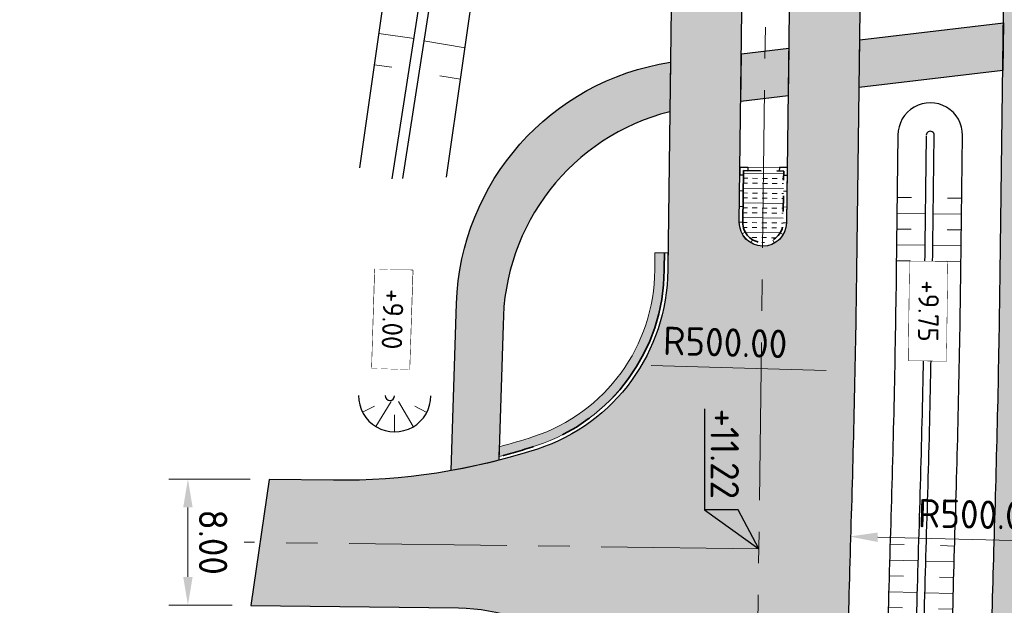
# Model space of a CAD drawing. Header units: metres. Extents: x 232559 to 234458, y 552925 to 554400.
# Tile 38 of 45: x 233244 to 233306, y 554111 to 554148. Entities that reach past the tile are written whole.
import ezdxf
from ezdxf.enums import TextEntityAlignment as Align

# ---------------------------------------------------------------- set-up
doc = ezdxf.new("R2010")
doc.units = ezdxf.units.M
doc.linetypes.add('AM-AS', pattern=[16, 10, -2, 2, -2])
doc.linetypes.add('VH-RWSBAND', pattern=[24, 10, -2, 2, -2, 2, -2, 2, -2])
doc.layers.get('Defpoints').update_dxf_attribs({"color": 241})
for name, color, linetype, lineweight in [('N-AL-HOOGTELABEL-S', 7, 'Continuous', 9), ('N-WE-AM-AS_WEG-G', 7, 'AM-AS', 13), ('N-WE-GW-WATERGANG_BODEM-G', 144, 'Continuous', 25), ('N-WE-VH-KANTOPSLUITING_DEELSTREEP-G', 7, 'Continuous', 9), ('N-WE-VH-KANTOPSLUITING_ELEMENT_HOEKSTUK-S', 7, 'Continuous', 25), ('N-WE-VH-KANTOPSLUITING_VOORKANTBAND-G', 7, 'Continuous', 13), ('N-WE-VH-KANTVERHARDING-G', 7, 'Continuous', 25), ('N-WE-VH-KANTVERHARDING-GV', 7, 'Continuous', 25), ('N-WE-VH-KANTVERHARDING_BOCHTVERBREDING-A', 254, 'Continuous', 25), ('N-WE-VH-KANTVERHARDING_BOCHTVERBREDING-G', 251, 'Continuous', 18), ('N-WE-VH-M', 7, 'Continuous', 18), ('N-WE-VH-VERHARDING_BETON_CRETEPRINT-A', 241, 'Continuous', 5), ('N-WE-VH-VERHARDING_MIDDENGELEIDER-S', 7, 'Continuous', 25), ('X-XX-AL-HOOGTELABEL-S', 7, 'Continuous', 25)]:
    doc.layers.add(name, color=color, linetype=linetype, lineweight=lineweight)
for name, color, linetype, lineweight, true_color in [('N-WE-GW-GRONDWERK-S', 7, 'Continuous', 18, 0x004c00), ('N-WE-GW-TALUDARCERING_KORT-G', 7, 'Continuous', 18, 0x004c00), ('N-WE-GW-TALUDARCERING_LANG-G', 7, 'Continuous', 13, 0x004c00), ('N-WE-GW-WATERGANG_INSTEEK-G', 7, 'Continuous', 25, 0x004c00), ('N-WE-VH-KANTOPSLUITING_TROTTOIRBAND_RWS_115-225x250-G', 7, 'VH-RWSBAND', 35, 0x2db300), ('N-WE-VH-VERHARDING_ASFALT_HOOFDRIJBAAN-A', 7, 'Continuous', 5, 0xc7c7c7), ('N-WE-VH-VERHARDING_ASFALT_ONTSLUITINGSWEG_BESTAAND_A', 7, 'Continuous', 5, 0x999999), ('N-WE-VH-VERHARDING_ASFALT_ROOD-A', 7, 'Continuous', 5, 0xc99292)]:
    doc.layers.add(name, color=color, linetype=linetype, lineweight=lineweight, true_color=true_color)
doc.styles.add('NLCS-ISO', font='NLCS-ISO.ttf')
doc.styles.add('NLCS-ISO-ANNOTATIEF-T18', font='NLCS-ISO.ttf', dxfattribs={"height": 1.8})
doc.dimstyles.new('NLCS-ANNOTATIEF-T18-PIJL_L2_H2_A', dxfattribs={"dimtxt": 1.8, "dimasz": 1.8, "dimexe": 1.2, "dimexo": 1.2, "dimgap": 0.7, "dimtad": 1, "dimzin": 0, "dimdsep": 46, "dimtxsty": 'NLCS-ISO-ANNOTATIEF-T18', "dimcen": 0, "dimdle": 2, "dimclrd": 7, "dimclre": 251, "dimclrt": 7, "dimazin": 0, "dimtfac": 1, "dimtofl": 0, "dimtmove": 0, "dimatfit": 3, "dimfxl": 2, "dimtfillclr": 256, "dimtolj": 1, "dimtzin": 0, "dimlwd": 9, "dimlwe": 9, "dimarcsym": 0})

# ---------------------------------------------------------------- blocks, each defined once
blk = doc.blocks.new('S04')
at = {"layer": 'N-WE-GW-TALUDARCERING_KORT-G'}
for p, q in [((0, 0.501744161), (0.5017441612, 0.5018410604)), ((0, 0), (0.5017441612, 0)), ((0, -0.5017441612), (0.5018410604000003, -0.5017441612))]:
    blk.add_line(p, q, dxfattribs=at)
at = {"layer": 'N-WE-GW-TALUDARCERING_LANG-G'}
for p, q in [((0, 0.2508720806), (1.003585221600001, 0.2508720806)), ((0, -0.2508720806), (1.003585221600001, -0.2508720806))]:
    blk.add_line(p, q, dxfattribs=at)
blk = doc.blocks.new('SVH-KANTOPSLUITING_HOEK_UITWENDIG_115-225')
for p, q in [((0, 0), (0, 0.5000000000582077)), ((0, 0.5000000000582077), (0.225, 0.5000000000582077)), ((0, 0), (0.5, 5.820766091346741e-11)), ((0.225, 0.2250000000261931), (0.225, 0.5000000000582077)), ((0.225, 0.2250000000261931), (0.4999999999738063, 0.2250000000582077)), ((0.5000000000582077, 5.820766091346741e-11), (0.4999999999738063, 0.2250000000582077))]:
    blk.add_line(p, q)
blk = doc.blocks.new('MIDDENGELEIDER')
at = {"layer": 'N-WE-VH-VERHARDING_BETON_CRETEPRINT-A', "lineweight": 9}
h = blk.add_hatch(dxfattribs=at)
h.set_pattern_fill('AVH-BETON_GEWAPEND', color=251, scale=0.25, angle=-1.272221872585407e-14, pattern_type=2)
h.set_pattern_definition([(360, (129.1815211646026, 44.42226556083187), (2.296212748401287e-16, 0.9375), []), (360, (129.1815211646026, 44.73476556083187), (2.296212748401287e-16, 0.9375), [0.3125, -0.3125]), (360, (129.1815211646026, 45.04726556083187), (2.296212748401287e-16, 0.9375), [0.3125, -0.3125])])
edge = h.paths.add_edge_path()
edge.add_line((1.274999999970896, 3.275000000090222), (-1.274999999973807, 3.275000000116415))
edge.add_line((-1.274999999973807, 3.275000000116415), (-1.279999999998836, 4.440892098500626e-16))
edge.add_arc((-1.101532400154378e-16, 0.005009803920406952), 1.2800098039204, 180.2242493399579, 359.7757506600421)
edge.add_line((1.279999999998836, 0), (1.274999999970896, 3.275000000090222))
at = {"layer": 'N-WE-VH-KANTOPSLUITING_DEELSTREEP-G'}
for p, q in [((0, 3.500000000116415), (0, 3.280000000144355)), ((-1.5, 2), (-1.279999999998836, 2)), ((1.5, 2), (1.279999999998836, 2)), ((-1.5, 1), (-1.279999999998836, 1)), ((1.5, 1), (1.279999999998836, 1)), ((-1.5, 0), (-1.279999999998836, 0)), ((1.5, 0), (1.279999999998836, 0)), ((-1.108521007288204, -0.6349950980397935), (-1.299046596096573, -0.7449950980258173)), ((-0.6400041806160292, -1.103511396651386), (-0.7500041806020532, -1.294036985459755)), ((0.6400041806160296, -1.103511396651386), (0.7500041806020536, -1.294036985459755)), ((1.108521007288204, -0.6349950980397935), (1.299046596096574, -0.7449950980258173)), ((1.587271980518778e-16, -1.274999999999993), (2.38524477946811e-16, -1.494999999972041))]:
    blk.add_line(p, q, dxfattribs=at)
at = {"layer": 'N-WE-VH-KANTOPSLUITING_TROTTOIRBAND_RWS_115-225x250-G', "ltscale": 0.5, "flags": 128}
blk.add_lwpolyline([(-1.279999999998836, 3.280000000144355), (-1.279999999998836, 0, 0.9960937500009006), (1.279999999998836, 0), (1.279999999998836, 3.280000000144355), (-1.279999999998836, 3.280000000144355)], format="xyb", close=True, dxfattribs=at)
at = {"layer": 'N-WE-VH-KANTOPSLUITING_VOORKANTBAND-G', "ltscale": 0.5, "flags": 128}
blk.add_lwpolyline([(-1.5, 3.500000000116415), (-1.5, 0, 0.9966666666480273), (1.5, 0), (1.5, 3.500000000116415)], format="xyb", close=True, dxfattribs=at)
at = {"layer": 'N-WE-VH-KANTOPSLUITING_ELEMENT_HOEKSTUK-S'}
for p, rotation in [((-1.5, 3.500000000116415), 270), ((1.499999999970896, 3.500000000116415), 180)]:
    blk.add_blockref('SVH-KANTOPSLUITING_HOEK_UITWENDIG_115-225', p, dxfattribs=dict(at, rotation=rotation))
blk = doc.blocks.new('*D112')
at = {"layer": 'Defpoints', "color": 0, "transparency": 16777216}
for p in [(233296.1697196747, 554115.3233884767), (233796.0152689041, 554102.8965258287)]:
    blk.add_point(p, dxfattribs=at)
at = {"layer": 'N-WE-VH-M', "color": 7, "lineweight": 9, "transparency": 16777216}
blk.add_line((233309.0857286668, 554115.0022783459), (233297.9691636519, 554115.2786517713), dxfattribs=at)
at = {"layer": 'N-WE-VH-M', "color": 7, "transparency": 16777216}
blk.add_solid([(233297.9766197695, 554115.5785591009), (233297.9617075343, 554114.9787444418), (233296.1697196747, 554115.3233884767)], dxfattribs=at)
at = {"layer": 'N-WE-VH-M', "color": 7, "transparency": 16777216, "insert": (233304.4669341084, 554116.7176024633), "char_height": 1.8, "attachment_point": 5, "rotation": 358.57583979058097, "style": 'NLCS-ISO-ANNOTATIEF-T18'}
blk.add_mtext('\\A1;R500.00', dxfattribs=at)
blk = doc.blocks.new('*D113')
at = {"layer": 'Defpoints', "color": 0, "transparency": 16777216}
for p in [(232796.7035448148, 554139.9920524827), (233296.5021567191, 554125.802354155)]:
    blk.add_point(p, dxfattribs=at)
at = {"layer": 'N-WE-VH-M', "color": 7, "lineweight": 9, "transparency": 16777216}
blk.add_line((233283.5873605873, 554126.1690159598), (233294.7028817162, 554125.853437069), dxfattribs=at)
at = {"layer": 'N-WE-VH-M', "color": 7, "transparency": 16777216}
blk.add_solid([(233294.7113955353, 554126.1533162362), (233294.6943678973, 554125.5535579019), (233296.5021567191, 554125.802354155)], dxfattribs=at)
at = {"layer": 'N-WE-VH-M', "color": 7, "transparency": 16777216, "insert": (233288.2908906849, 554127.6361235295), "char_height": 1.8, "attachment_point": 5, "rotation": 358.3737620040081, "style": 'NLCS-ISO-ANNOTATIEF-T18'}
blk.add_mtext('\\A1;R500.00', dxfattribs=at)
blk = doc.blocks.new('*D122')
at = {"layer": 'Defpoints', "color": 0, "transparency": 16777216}
for p in [(233259.3521222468, 554118.965334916), (233254.1899809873, 554110.965334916), (233258.1899718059, 554110.965334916)]:
    blk.add_point(p, dxfattribs=at)
at = {"layer": 'N-WE-VH-M', "color": 251, "lineweight": 9, "transparency": 16777216}
for p, q in [((233258.1521222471, 554118.9653349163), (233252.9899809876, 554118.9653349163)), ((233256.9899718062, 554110.9653349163), (233252.9899809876, 554110.9653349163))]:
    blk.add_line(p, q, dxfattribs=at)
at = {"layer": 'N-WE-VH-M', "color": 7, "lineweight": 9, "transparency": 16777216}
blk.add_line((233254.1899809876, 554117.1653349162), (233254.1899809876, 554112.7653349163), dxfattribs=at)
at = {"layer": 'N-WE-VH-M', "color": 7, "transparency": 16777216}
for points in [[(233254.4899809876, 554117.1653349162), (233253.8899809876, 554117.1653349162), (233254.1899809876, 554118.9653349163)], [(233254.4899809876, 554112.7653349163), (233253.8899809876, 554112.7653349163), (233254.1899809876, 554110.9653349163)]]:
    blk.add_solid(points, dxfattribs=at)
at = {"layer": 'N-WE-VH-M', "color": 7, "transparency": 16777216, "insert": (233255.7899809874, 554114.9653349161), "char_height": 1.8, "attachment_point": 5, "rotation": 270, "style": 'NLCS-ISO-ANNOTATIEF-T18'}
blk.add_mtext('\\A1;8.00', dxfattribs=at)
blk = doc.blocks.new('SAL-HOOGTELABEL_AANLEG-SO')
blk.add_lwpolyline([(-4.842599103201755, 1.798838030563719), (4.851150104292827, 1.798838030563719), (4.851150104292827, -1.886858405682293), (-4.842599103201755, -1.886858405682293)], close=True)
at = {"style": 'NLCS-ISO'}
blk.add_attdef('HOOGTE', text='', height=2, dxfattribs=at).set_placement((0, 0), align=Align.MIDDLE_CENTER)
blk.add_wipeout([(-4.842599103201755, 1.7988380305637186), (4.851150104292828, 1.7988380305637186), (4.851150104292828, -1.8868584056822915), (-4.842599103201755, -1.8868584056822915)])
blk = doc.blocks.new('N-SAL-HOOGTELABEL_03-SO')
for p, q in [((0, 0), (-2.460741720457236, -1.312415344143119)), ((-2.460741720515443, -3.43514855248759), (0, 0)), ((-2.460741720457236, -1.312415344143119), (-2.460741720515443, -3.43514855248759)), ((-8.8653364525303, -3.435325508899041), (-2.460741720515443, -3.43514855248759))]:
    blk.add_line(p, q)
blk.add_solid([(-2.460741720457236, -1.312415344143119), (0, 0), (-2.460741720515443, -3.43514855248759)])
at = {"style": 'NLCS-ISO'}
blk.add_attdef('...', text='', height=1.8, dxfattribs=at).set_placement((-6.014038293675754, -2.161353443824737), align=Align.MIDDLE)

msp = doc.modelspace()

# ---------------------------------------------------------------- hatches: boundary and pattern name
at = {"layer": 'N-WE-VH-KANTVERHARDING_BOCHTVERBREDING-A'}
h = msp.add_hatch(color=256, dxfattribs=at)
h.dxf.hatch_style = 1
edge = h.paths.add_edge_path()
edge.add_line((233273.945485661, 554121.0160385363), (233273.9250135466, 554120.3904550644))
edge.add_arc((233263.9373955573, 554158.8910798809), 39.77499999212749, 284.5427859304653, 288.1167814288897)
edge.add_arc((233272.6441303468, 554132.2791883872), 11.77499999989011, 288.1167814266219, 359.7305088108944)
edge.add_arc((233272.6463367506, 554132.465337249), 11.77514077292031, 358.8246627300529, 359.2778683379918)
edge.add_line((233284.4205422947, 554132.3169323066), (233284.4331504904, 554133.3168528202))
edge.add_line((233284.4331504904, 554133.3168528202), (233283.8331981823, 554133.3244177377))
edge.add_line((233283.8331981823, 554133.3244177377), (233283.8205899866, 554132.3244972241))
edge.add_arc((233272.6459811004, 554132.4653432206), 11.17549647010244, 358.80035203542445, 359.2778759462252, ccw=False)
edge.add_arc((233272.6441303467, 554132.2791883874), 11.17500000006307, 288.11678142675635, 359.7548273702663, ccw=False)
edge.add_arc((233263.9373955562, 554158.8910798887), 39.1749999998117, 284.80151659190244, 288.11678142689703, ccw=False)
at = {"layer": 'N-WE-VH-VERHARDING_ASFALT_HOOFDRIJBAAN-A'}
h = msp.add_hatch(color=256, dxfattribs=at)
h.dxf.hatch_style = 1
edge = h.paths.add_edge_path(flags=16)
edge.add_line((233238.8431109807, 553681.6264790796), (233230.943822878, 553658.5683842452))
edge.add_arc((233232.3644847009, 553658.0869851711), 1.500008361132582, 161.2807672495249, 340.8981595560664)
edge.add_line((233233.7819002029, 553657.5961100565), (233241.6811883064, 553680.6542048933))
edge.add_arc((233240.2605260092, 553681.1356025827), 1.500008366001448, 341.2808231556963, 520.8981037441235)
edge = h.paths.add_edge_path(flags=16)
edge.add_arc((233271.7074764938, 553774.3557767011), 1.50000836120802, 164.2858098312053, 343.9032006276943)
edge.add_arc((232887.5055168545, 553885.6554448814), 401.4984599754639, 343.8444187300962, 352.0661515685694)
edge.add_line((233285.1608708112, 553830.2367401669), (233285.628885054, 553833.7053079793))
edge.add_arc((233284.1416862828, 553833.900922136), 1.500008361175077, 352.5067892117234, 532.1241805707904)
edge.add_line((233282.6558269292, 553834.1064630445), (233282.1878126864, 553830.6378952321))
edge.add_arc((232887.5013877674, 553885.6565838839), 398.5027353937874, 343.84373435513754, 352.0641942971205, ccw=False)
edge.add_line((233270.265800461, 553774.7699999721), (233270.2635313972, 553774.76203726))
edge = h.paths.add_edge_path(flags=16)
edge.add_line((233258.9653892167, 553740.3635948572), (233250.3426869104, 553715.1938472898))
edge.add_arc((233251.7633487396, 553714.7124482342), 1.500008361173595, 161.2807679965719, 340.8981588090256)
edge.add_line((233253.1807642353, 553714.2215731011), (233261.803466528, 553739.3913206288))
edge.add_arc((233260.3828047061, 553739.8727197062), 1.500008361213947, 341.2807671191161, 520.8981580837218)
edge = h.paths.add_edge_path(flags=16)
edge.add_arc((234470.475400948, 552921.1637758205), 1411.277274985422, 162.0659295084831, 164.4612733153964, ccw=False)
edge.add_arc((233126.3416874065, 553356.1858418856), 1.500008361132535, 342.2158700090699, 521.8332620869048)
edge.add_arc((234458.2256546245, 552924.8473599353), 1401.488492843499, 162.0549104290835, 164.4722926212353)
edge.add_arc((233109.3367418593, 553299.6359526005), 1.500008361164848, 164.6940441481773, 344.311435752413)
edge = h.paths.add_edge_path(flags=16)
edge.add_line((233152.7243747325, 553435.0058946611), (233170.2517599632, 553481.8816119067))
edge.add_arc((232796.991217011, 553621.4481446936), 398.4999999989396, 339.4986351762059, 341.0894634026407)
edge.add_line((233173.9824883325, 553492.2977232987), (233181.1625168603, 553513.2562927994))
edge.add_arc((233182.579932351, 553512.7654176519), 1.500008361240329, -18.719231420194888, 160.8981582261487, ccw=False)
edge.add_line((233184.0005941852, 553512.2840186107), (233176.8205656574, 553491.32544911))
edge.add_arc((232796.9912170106, 553621.4481446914), 401.4999999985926, 339.4986351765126, 341.08946340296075, ccw=False)
edge.add_line((233173.0617515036, 553480.8309228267), (233155.5343662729, 553433.9552055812))
edge.add_arc((233154.1311245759, 553434.4852412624), 1.500008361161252, 159.6899393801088, 339.3073309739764, ccw=False)
edge = h.paths.add_edge_path(flags=16)
edge.add_line((233288.7409870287, 554100.2030049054), (233287.2648016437, 553983.1308973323))
edge.add_arc((233288.7647455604, 553983.1169929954), 1.500008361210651, 179.4688888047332, 359.0862801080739)
edge.add_line((233290.2645631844, 553983.0930727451), (233291.7407485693, 554100.1651803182))
edge.add_arc((233290.2408005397, 554100.1787584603), 1.500009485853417, 359.4813493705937, 539.0738195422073)
edge = h.paths.add_edge_path(flags=16)
edge.add_line((233288.8319004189, 553873.9156854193), (233288.9171638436, 553877.3046130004))
edge.add_arc((233110.1728694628, 553881.9064760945), 178.8035232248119, 358.5252166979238, 359.5434362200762)
edge.add_line((233288.970715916, 553880.4816879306), (233289.2599437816, 553903.4195358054))
edge.add_arc((233287.7599998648, 553903.4334401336), 1.500008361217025, 359.4688891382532, 539.0862797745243)
edge.add_line((233286.2601822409, 553903.4573603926), (233285.9709543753, 553880.519512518))
edge.add_arc((233108.5407243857, 553881.9357574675), 177.4358821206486, 358.5287614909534, 359.5426758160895, ccw=False)
edge.add_line((233285.9181128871, 553877.3800673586), (233285.8328494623, 553873.9911397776))
edge.add_arc((233287.3325009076, 553873.9584193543), 1.500008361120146, 178.7500797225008, 358.3674721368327)
edge = h.paths.add_edge_path(flags=16)
edge.add_line((233217.4679331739, 553619.232137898), (233192.6325521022, 553546.7374314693))
edge.add_arc((233194.0532139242, 553546.2560323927), 1.500008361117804, 161.2807671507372, 340.8981596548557)
edge.add_line((233195.470629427, 553545.7651572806), (233220.3060104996, 553618.2598637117))
edge.add_arc((233218.8853486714, 553618.7412627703), 1.500008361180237, 341.280767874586, 520.8981590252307)
edge = h.paths.add_edge_path()
edge.add_line((233383.3948392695, 554231.8195223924), (233383.3948392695, 554236.3196870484))
edge.add_line((233383.3948392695, 554236.3196870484), (233370.3008999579, 554236.207676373))
edge.add_arc((233370.9725897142, 554157.7105501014), 78.50000000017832, 90.49026060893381, 179.2775844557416)
edge.add_line((233292.478829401, 554158.7002934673), (233292.1827528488, 554135.2192955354))
edge.add_arc((233290.6829352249, 554135.2432157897), 1.500008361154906, 179.4688889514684, 359.0862799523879, ccw=False)
edge.add_line((233289.1829913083, 554135.2571201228), (233289.4790678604, 554158.7381180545))
edge.add_arc((233370.9725897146, 554157.7105501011), 81.50000000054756, 90.49026060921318, 179.2775844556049, ccw=False)
edge.add_line((233370.2752302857, 554239.2075665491), (233383.3948392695, 554239.3197968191))
edge.add_line((233383.3948392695, 554239.3197968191), (233383.3987201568, 554243.819994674))
edge.add_line((233383.3987201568, 554243.819994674), (233370.2367257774, 554243.7074018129))
edge.add_arc((233370.9725897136, 554157.7105501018), 85.99999999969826, 90.49026060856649, 179.2775844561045)
edge.add_line((233284.9794255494, 554158.7948549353), (233284.6455244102, 554132.3140954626))
edge.add_arc((233272.6464789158, 554132.4653348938), 11.9999985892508, 358.83315250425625, 359.277865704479, ccw=False)
edge.add_arc((233272.6441303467, 554132.2791883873), 12.00000000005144, 288.11678142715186, 359.7220163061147, ccw=False)
edge.add_arc((233263.9373955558, 554158.8910798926), 40.00000000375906, 269.27758445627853, 288.1167814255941, ccw=False)
edge.add_line((233263.4330677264, 554118.8942593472), (233259.3492775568, 554118.9457526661))
edge.add_line((233259.3492775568, 554118.9457526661), (233258.1891597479, 554110.959744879))
edge.add_line((233258.1891597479, 554110.959744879), (233271.3731336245, 554110.793505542))
edge.add_arc((233271.2218352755, 554098.7944593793), 12.00000000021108, 18.1167814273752, 89.27758445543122, ccw=False)
edge.add_arc((233244.6099437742, 554090.0877245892), 39.9999999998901, -0.7224155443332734, 18.116781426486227, ccw=False)
edge.add_line((233284.6067643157, 554089.5833967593), (233283.2272950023, 553980.1815685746))
edge.add_arc((233271.2282488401, 553980.3328669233), 11.99999999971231, 288.64532879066, 359.27758445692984, ccw=False)
edge.add_arc((233262.2763961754, 554006.8633085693), 40.0000000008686, 269.8061318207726, 288.6453287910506, ccw=False)
edge.add_line((233262.1410509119, 553966.8635375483), (233258.917836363, 553966.8744437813))
edge.add_line((233258.917836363, 553966.8744437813), (233258.5090641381, 553958.8759513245))
edge.add_line((233258.5090641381, 553958.8759513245), (233269.4898461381, 553958.73749247))
edge.add_arc((233269.3385477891, 553946.7384463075), 11.9999999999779, 17.900033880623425, 89.27758445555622, ccw=False)
edge.add_arc((233242.6939095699, 553938.1324452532), 39.99999999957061, -0.7224155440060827, 17.90003388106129, ccw=False)
edge.add_line((233282.6907301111, 553937.6281174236), (233281.9726850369, 553880.6819838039))
edge.add_arc((232887.504042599, 553885.6559170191), 394.4999998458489, 357.8787414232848, 359.27758445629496, ccw=False)
edge.add_arc((233269.741926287, 553871.4978749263), 11.99999999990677, 276.26086459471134, 357.87874142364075, ccw=False)
edge.add_arc((233266.6883759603, 553899.3308738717), 39.99999999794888, 257.65672900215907, 276.26086459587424, ccw=False)
edge.add_line((233258.1376475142, 553860.2554974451), (233253.5855078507, 553861.2516263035))
edge.add_line((233253.5855078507, 553861.2516263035), (233252.2661928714, 553853.3510268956))
edge.add_line((233252.2661928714, 553853.3510268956), (233268.0977294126, 553849.886666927))
edge.add_arc((233265.5325108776, 553838.1640539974), 12.00000000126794, 10.986504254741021, 77.65672899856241, ccw=False)
edge.add_arc((233238.0456920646, 553832.8278763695), 40.00000000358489, -8.570212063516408, 10.986504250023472, ccw=False)
edge.add_arc((232887.5040424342, 553885.6559170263), 394.500000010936, 341.0894634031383, 351.4297879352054, ccw=False)
edge.add_line((233260.7112106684, 553757.8018612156), (233245.5879523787, 553713.6569307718))
edge.add_arc((233234.2356430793, 553717.546027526), 11.99999999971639, 276.9945347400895, 341.0894634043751, ccw=False)
edge.add_arc((233230.8259524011, 553745.3376451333), 39.99999999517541, 261.25770785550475, 276.9945347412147, ccw=False)
edge.add_line((233224.7463354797, 553705.8023664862), (233223.0745871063, 553697.9134248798))
edge.add_line((233223.0745871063, 553697.9134248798), (233224.2877538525, 553697.6558123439))
edge.add_arc((233221.8133919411, 553685.9136859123), 12.00000000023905, -0.07133962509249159, 78.1004309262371, ccw=False)
edge.add_arc((233193.813413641, 553685.9485490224), 40.00000000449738, 341.08946340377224, 359.92866037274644, ccw=False)
edge.add_line((233231.6544446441, 553672.9848931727), (233226.1890888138, 553657.0314690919))
edge.add_arc((233214.8367795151, 553660.9205658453), 11.99999999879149, 270.31384081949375, 341.08946340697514, ccw=False)
edge.add_arc((233214.6834087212, 553688.9201457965), 39.9999999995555, 259.0733274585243, 270.31384082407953, ccw=False)
edge.add_line((233207.1013068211, 553649.6453226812), (233204.414138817, 553641.729737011))
edge.add_line((233204.414138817, 553641.729737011), (233206.4130408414, 553641.0511457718))
edge.add_arc((233202.5554846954, 553629.6880801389), 11.99999999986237, -0.09517119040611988, 71.2485752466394, ccw=False)
edge.add_arc((233174.5555233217, 553629.7345895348), 40.00000000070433, 341.0894634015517, 359.904828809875, ccw=False)
edge.add_line((233212.3965543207, 553616.7709336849), (233170.1983852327, 553493.5940888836))
edge.add_arc((232796.991217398, 553621.4481445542), 394.4999995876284, 339.4986351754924, 341.0894634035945, ccw=False)
edge.add_line((233166.505104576, 553483.28253068), (233147.8846569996, 553433.483497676))
edge.add_arc((233136.6446908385, 553437.6862539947), 11.99999999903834, 268.33783214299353, 339.49863518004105, ccw=False)
edge.add_arc((233137.456865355, 553465.6744724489), 39.99999999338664, 249.4986351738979, 268.33783214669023, ccw=False)
edge.add_line((233123.4476776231, 553428.2079185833), (233112.4234840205, 553432.3299949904))
edge.add_line((233112.4234840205, 553432.3299949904), (233110.6451300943, 553424.4539915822))
edge.add_line((233110.6451300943, 553424.4539915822), (233127.7942505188, 553418.0417325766))
edge.add_arc((233123.591494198, 553406.8017664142), 12.00000000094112, -0.8344186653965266, 69.49863517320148, ccw=False)
edge.add_arc((233095.5944634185, 553407.2095258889), 40.0000000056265, 340.5064054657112, 359.16558132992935, ccw=False)
edge.add_arc((234458.2366741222, 552924.8440463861), 1405.500000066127, 160.5064054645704, 165.1608938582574)
edge.add_line((233099.6117662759, 553284.8004464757), (233092.6752564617, 553255.3994536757))
edge.add_line((233092.6752564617, 553255.3994536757), (233091.0809289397, 553248.58331763))
edge.add_line((233091.0809289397, 553248.58331763), (233095.9495792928, 553247.444516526))
edge.add_line((233095.9495792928, 553247.444516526), (233096.1772452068, 553248.4184059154))
edge.add_arc((233096.518756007, 553249.8789192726), 1.499909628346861, 166.8325995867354, 256.8390316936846, ccw=False)
edge.add_line((233095.0582809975, 553250.22059403), (233096.0860600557, 553254.613594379))
edge.add_arc((233906.1433038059, 553060.849929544), 832.9088161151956, 165.7741364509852, 166.5477504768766, ccw=False)
edge.add_arc((233100.2296296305, 553265.1628194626), 1.500008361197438, -13.877530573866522, 165.7093191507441, ccw=False)
edge.add_arc((233925.3302583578, 553056.1233553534), 849.6689466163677, 165.7826359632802, 166.5393129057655)
edge.add_line((233099.0018301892, 553253.9077016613), (233102.4176006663, 553253.1470107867))
edge.add_line((233102.4176006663, 553253.1470107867), (233106.2073716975, 553266.7456090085))
edge.add_arc((233117.7668680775, 553263.5241119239), 12.00000000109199, 98.46671721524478, 164.4274651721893, ccw=False)
edge.add_arc((233121.8894445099, 553235.8292682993), 39.99999999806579, 79.62752023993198, 98.46671721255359, ccw=False)
edge.add_line((233129.0913123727, 553275.175590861), (233159.1338229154, 553269.6766731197))
edge.add_line((233159.1338229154, 553269.6766731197), (233160.574196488, 553277.5459376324))
edge.add_line((233160.574196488, 553277.5459376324), (233126.0042255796, 553283.8735521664))
edge.add_arc((233128.1647859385, 553295.6774489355), 11.99999999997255, 183.0718552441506, 259.627520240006, ccw=False)
edge.add_arc((233156.1245531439, 553297.1779215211), 40.00000000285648, 164.0423255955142, 183.0718552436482, ccw=False)
edge.add_arc((234458.2366841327, 552924.8440433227), 1394.300010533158, 161.9323812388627, 164.0423255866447, ccw=False)
edge.add_arc((233144.0962816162, 553353.5494451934), 12.0000000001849, 89.88037590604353, 161.9323812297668, ccw=False)
edge.add_arc((233144.037822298, 553325.5495062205), 39.99999999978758, 71.04117893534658, 89.88037590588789, ccw=False)
edge.add_line((233157.0333630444, 553363.379599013), (233175.1461170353, 553357.1574352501))
edge.add_line((233175.1461170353, 553357.1574352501), (233176.6028173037, 553365.1158982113))
edge.add_line((233176.6028173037, 553365.1158982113), (233152.3911867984, 553373.433171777))
edge.add_arc((233156.2898490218, 553384.7821996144), 11.99999999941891, 179.1939367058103, 251.0411789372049, ccw=False)
edge.add_arc((233184.2848984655, 553384.3886927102), 39.99781493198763, 160.1638824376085, 179.1944613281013, ccw=False)
edge.add_arc((234458.2366756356, 552924.8440458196), 1394.300001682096, 159.498635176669, 160.1644070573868, ccw=False)
edge.add_line((233152.246272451, 553413.1693077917), (233176.9957396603, 553479.3599581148))
edge.add_arc((232796.9912174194, 553621.4481445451), 405.6999995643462, 339.498635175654, 341.0894634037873)
edge.add_line((233180.7938739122, 553489.9642652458), (233188.9434714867, 553513.753015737))
edge.add_arc((233200.2957807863, 553509.8639189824), 12.0000000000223, 96.10748340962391, 161.0894634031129, ccw=False)
edge.add_arc((233203.2748111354, 553482.0228454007), 40.00000000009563, 77.26828643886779, 96.10748340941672, ccw=False)
edge.add_line((233212.0902565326, 553521.0393537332), (233225.7077712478, 553517.9625930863))
edge.add_line((233225.7077712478, 553517.9625930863), (233227.4708274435, 553525.7659021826))
edge.add_line((233227.4708274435, 553525.7659021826), (233210.0433164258, 553529.7034988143))
edge.add_arc((233212.6879500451, 553541.4084513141), 12.00000000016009, 179.9286603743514, 257.2682864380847, ccw=False)
edge.add_arc((233240.6879283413, 553541.3735882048), 40.00000000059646, 161.0894634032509, 179.9286603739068, ccw=False)
edge.add_line((233202.8468973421, 553554.3372440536), (233225.2499693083, 553619.7320177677))
edge.add_arc((233236.6022786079, 553615.842921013), 12.0000000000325, 96.10753060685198, 161.089463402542, ccw=False)
edge.add_arc((233239.5813318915, 553588.0018498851), 40.00000000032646, 77.26833363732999, 96.10753060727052, ccw=False)
edge.add_line((233248.3967451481, 553627.0183654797), (233264.8851009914, 553623.29297718))
edge.add_line((233264.8851009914, 553623.29297718), (233266.6473164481, 553631.0964762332))
edge.add_line((233266.6473164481, 553631.0964762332), (233246.3497244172, 553635.6825254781))
edge.add_arc((233248.9943483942, 553647.3874801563), 11.99999999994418, 179.9280306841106, 257.26833363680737, ccw=False)
edge.add_arc((233276.9943263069, 553647.3523093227), 40.00000000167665, 161.0894634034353, 179.9280306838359, ccw=False)
edge.add_line((233239.1532953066, 553660.3159651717), (233266.7483078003, 553740.8631739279))
edge.add_arc((233278.1008748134, 553736.9748295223), 12.00000000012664, 95.90662175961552, 161.0932605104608, ccw=False)
edge.add_arc((233280.9822846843, 553709.1234834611), 40.00000000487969, 77.0674247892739, 95.90662175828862, ccw=False)
edge.add_line((233289.934455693, 553748.1088478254), (233292.9078006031, 553747.4260815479))
edge.add_line((233292.9078006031, 553747.4260815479), (233295.1107104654, 553757.1804901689))
edge.add_line((233295.1107104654, 553757.1804901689), (233287.9003680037, 553758.8361940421))
edge.add_arc((233290.5860193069, 553770.5318033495), 11.9999999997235, 183.5077938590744, 257.0674247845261, ccw=False)
edge.add_arc((233318.5335608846, 553772.244964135), 40.00000000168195, 165.2586584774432, 183.5077938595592, ccw=False)
edge.add_arc((232887.5040424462, 553885.6559170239), 405.6999999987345, 345.2586584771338, 352.9955194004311)
edge.add_arc((233302.0865878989, 553834.718671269), 12.00000000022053, 108.80191445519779, 172.9955193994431, ccw=False)
edge.add_arc((233311.1109130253, 553808.2127935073), 39.99999999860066, 89.96271748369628, 108.80191445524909, ccw=False)
edge.add_line((233311.13694113, 553848.2127850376), (233329.5025161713, 553848.2008345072))
edge.add_line((233329.5025161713, 553848.2008345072), (233329.5025161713, 553856.2008362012))
edge.add_line((233329.5025161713, 553856.2008362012), (233306.3333824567, 553856.2159124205))
edge.add_arc((233306.3411064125, 553868.2159099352), 12.00000000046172, 197.0632672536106, 269.9631208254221, ccw=False)
edge.add_arc((233333.1085836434, 553876.4318799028), 39.99999999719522, 178.8141437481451, 197.0632672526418, ccw=False)
edge.add_arc((232887.5040428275, 553885.6559170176), 405.6999996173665, 358.8141437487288, 359.277584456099)
edge.add_line((233293.1717947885, 553880.5407720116), (233293.4973713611, 553906.3613335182))
edge.add_arc((233305.4964175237, 553906.2100351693), 12.00000000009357, 108.80191445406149, 179.277584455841, ccw=False)
edge.add_arc((233314.5207426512, 553879.7041573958), 40.000000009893, 89.96271748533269, 108.8019144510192, ccw=False)
edge.add_line((233314.5467707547, 553919.7041489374), (233329.7282889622, 553919.6942702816))
edge.add_line((233329.7282889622, 553919.6942702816), (233329.7334945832, 553927.694268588))
edge.add_line((233329.7334945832, 553927.694268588), (233307.4111207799, 553927.7087938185))
edge.add_arc((233307.4189292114, 553939.7087912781), 12.00000000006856, 198.1167814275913, 269.96271748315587, ccw=False)
edge.add_arc((233334.0308207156, 553948.4155260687), 40.00000000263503, 179.2775844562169, 198.1167814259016, ccw=False)
edge.add_line((233294.0340001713, 553948.9198538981), (233295.9419387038, 554100.2330882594))
edge.add_arc((234145.874375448, 554089.5161218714), 850.0000002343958, 178.2011683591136, 179.2775844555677, ccw=False)
edge.add_arc((232446.7121341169, 554142.8797634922), 849.9999999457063, 358.2011683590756, 359.277584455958)
edge.add_line((233296.6445705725, 554132.1627971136), (233296.978471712, 554158.6435565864))
edge.add_arc((233370.9725897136, 554157.7105501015), 73.99999999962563, 90.49026060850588, 179.2775844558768, ccw=False)
edge.add_line((233370.3394044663, 554231.7078411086), (233383.3948392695, 554231.8195223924))
at = {"layer": 'N-WE-VH-VERHARDING_ASFALT_ONTSLUITINGSWEG_BESTAAND_A'}
h = msp.add_hatch(color=256, dxfattribs=at)
h.dxf.hatch_style = 1
h.paths.add_polyline_path([(233305.9438564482, 554147.9102293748), (233305.9057080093, 554144.8847840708), (233296.7913852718, 554143.8062576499), (233296.8295337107, 554146.8317029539)])
h = msp.add_hatch(color=256, dxfattribs=at)
h.dxf.hatch_style = 1
h.paths.add_polyline_path([(233289.2795808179, 554142.9173622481), (233289.3177292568, 554145.942807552), (233292.3224510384, 554146.2983657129), (233292.2843025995, 554143.2729204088)])
h = msp.add_hatch(color=256, dxfattribs=at)
h.dxf.hatch_style = 1
edge = h.paths.add_edge_path()
edge.add_arc((233288.1964775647, 554128.6916266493), 13.99888931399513, 104.1639057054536, 179.8811367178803)
edge.add_line((233274.1976183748, 554128.7206681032), (233273.9173434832, 554120.15607454))
edge.add_arc((233263.9373955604, 554158.8910798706), 39.99999998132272, 280.0159532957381, 284.4478497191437, ccw=False)
edge.add_line((233270.8942906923, 554119.5007053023), (233271.2414054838, 554130.1077814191))
edge.add_arc((233287.2319551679, 554129.585253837), 15.99908479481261, 98.70504607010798, 178.1283960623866, ccw=False)
edge.add_line((233284.8105276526, 554145.4000381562), (233284.7709966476, 554142.2649454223))
at = {"layer": 'N-WE-VH-VERHARDING_ASFALT_ROOD-A'}
h = msp.add_hatch(color=256, dxfattribs=at)
h.dxf.hatch_style = 1
edge = h.paths.add_edge_path()
edge.add_line((233383.3948392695, 554219.7191118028), (233383.3948392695, 554222.7192216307))
edge.add_line((233383.3948392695, 554222.7192216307), (233370.4172691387, 554222.6081742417))
edge.add_arc((233370.9725897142, 554157.7105501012), 64.90000000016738, 90.49026060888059, 179.2775844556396)
edge.add_line((233306.0777483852, 554158.5288220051), (233305.7438472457, 554132.0480625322))
edge.add_arc((232446.7121341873, 554142.8797634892), 859.0999998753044, 358.2011683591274, 359.27758445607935, ccw=False)
edge.add_arc((234145.874375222, 554089.5161218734), 840.9000000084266, 178.20116835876, 179.2775844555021)
edge.add_line((233305.041215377, 554100.1183536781), (233302.8785181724, 553928.6009261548))
edge.add_arc((233307.4189292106, 553939.7087912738), 11.99999999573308, 247.7673961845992, 262.5778192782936)
edge.add_line((233305.8687753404, 553927.8093365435), (233308.0409769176, 554100.0805290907))
edge.add_arc((234145.874375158, 554089.5161218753), 837.8999999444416, 178.2011683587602, 179.2775844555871, ccw=False)
edge.add_arc((232446.7121338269, 554142.8797634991), 862.1000002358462, 358.201168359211, 359.2775844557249)
edge.add_line((233308.7436087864, 554132.010237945), (233309.0775099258, 554158.490997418))
edge.add_arc((233370.972589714, 554157.710550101), 61.90000000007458, 90.49026060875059, 179.2775844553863, ccw=False)
edge.add_line((233370.4429388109, 554219.6082840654), (233383.3948392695, 554219.7191118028))

# ---------------------------------------------------------------- linework, layer by layer
at = {"layer": 'N-WE-AM-AS_WEG-G', "flags": 128}
msp.add_lwpolyline([(233093.304663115, 553236.2290259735, -0.03339304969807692), (233146.9072885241, 553415.1656170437), (233171.6567557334, 553481.3562673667, 0.006941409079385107), (233175.401526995, 553491.8115862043), (233265.9143524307, 553756.0193585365, 0.07952767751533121), (233287.4722478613, 553880.6126387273), (233290.9789486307, 554158.7192057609, -0.4080279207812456), (233370.2880651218, 554237.7076214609), (233431.4370744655, 554238.2308656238)], format="xyb", dxfattribs=at)
at = {"layer": 'N-WE-AM-AS_WEG-G'}
msp.add_lwpolyline([(233290.4220561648, 554114.5536318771), (233257.7710470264, 554114.9653349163)], dxfattribs=at)
at = {"layer": 'N-WE-GW-TALUDARCERING_KORT-G'}
for points in [[(233266.0198425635, 554145.2449244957), (233267.1289857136, 554145.0846320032)], [(233271.4973491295, 554144.3296181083), (233270.1768880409, 554144.5506307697)], [(233265.2749416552, 554123.2040065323), (233266.0313420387, 554123.597436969)], [(233269.3468956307, 554123.1868467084), (233268.5938380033, 554123.5866382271)], [(233267.3057349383, 554121.9653553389), (233267.3102361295, 554123.0334690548)]]:
    msp.add_lwpolyline(points, dxfattribs=at)
at = {"layer": 'N-WE-GW-TALUDARCERING_LANG-G'}
for points in [[(233266.3040923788, 554147.2246216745), (233268.5414700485, 554146.905468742)], [(233271.7812420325, 554146.3091898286), (233269.1653530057, 554146.751962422)], [(233266.1177747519, 554122.3017595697), (233267.0811206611, 554123.88118436)], [(233268.4964881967, 554122.2917353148), (233267.546488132, 554123.8792232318)]]:
    msp.add_lwpolyline(points, dxfattribs=at)
at = {"layer": 'N-WE-GW-WATERGANG_BODEM-G', "flags": 128}
for points in [[(233267.153336, 554138.003031), (233270.4851051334, 554159.3704683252)], [(233271.1196580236, 554159.2797091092), (233267.806128, 554138.038877)]]:
    msp.add_lwpolyline(points, dxfattribs=at)
msp.add_lwpolyline([(233301.0529455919, 554140.7306061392), (233300.9442287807, 554132.108581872, -0.004696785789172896), (233300.5911356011, 554116.0629640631, 0.004696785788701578), (233300.2415969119, 554100.1788730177), (233299.1609563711, 554014.4763136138, 0.4142135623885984), (233299.3584188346, 554014.273807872), (233299.4584108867, 554014.2725470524, 0.4142135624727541), (233299.6609166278, 554014.470009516), (233300.7415571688, 554100.1725689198, -0.004696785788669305), (233301.0908892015, 554116.0472688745, 0.004696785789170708), (233301.4441890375, 554132.1022777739), (233301.5535370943, 554140.7743643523, 1.006324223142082), (233301.0535569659, 554140.7775164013, 1.006324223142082)], format="xyb", dxfattribs=at)
at = {"layer": 'N-WE-GW-WATERGANG_BODEM-G'}
msp.add_lwpolyline([(233266.7106753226, 554124.2584677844, 0.9999999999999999), (233267.3106699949, 554124.2559393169)], format="xyb", dxfattribs=at)
at = {"layer": 'N-WE-GW-WATERGANG_INSTEEK-G', "flags": 128}
for points in [[(233270.605482, 554138.110671), (233273.5906754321, 554158.926282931, 1.000375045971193), (233268.0837874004, 554159.7139254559), (233265.085629, 554138.695749)], [(233299.2533940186, 554140.7775174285), (233299.1443718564, 554132.1312766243, -0.004696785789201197), (233298.7920226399, 554116.1194667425, 0.004696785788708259), (233298.4417399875, 554100.20156777), (233297.3610994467, 554014.4990083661, 0.4142135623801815), (233299.3357240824, 554012.4739509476), (233299.4357161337, 554012.472690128, 0.4142135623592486), (233301.4607735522, 554014.4473147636), (233302.5414140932, 554100.1498741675, -0.004696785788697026), (233302.8900021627, 554115.9907661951, 0.00469678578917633), (233303.2440459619, 554132.0795830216), (233303.3533940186, 554140.7516696, 1.006324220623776), (233299.2535569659, 554140.7775164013)]]:
    msp.add_lwpolyline(points, format="xyb", dxfattribs=at)
at = {"layer": 'N-WE-GW-WATERGANG_INSTEEK-G'}
msp.add_lwpolyline([(233265.0154478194, 554124.2750273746, 0.9999999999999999), (233269.6154069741, 554124.2556424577)], format="xyb", dxfattribs=at)
at = {"layer": 'N-WE-VH-KANTOPSLUITING_TROTTOIRBAND_RWS_115-225x250-G', "flags": 128}
msp.add_lwpolyline([(233284.4331504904, 554133.3168528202), (233284.4205422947, 554132.3169323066, -0.001977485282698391), (233284.4190000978, 554132.2238047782, -0.3230573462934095), (233276.305623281, 554121.0879375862, -0.01559576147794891), (233273.9250135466, 554120.3904550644, -0.01559576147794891)], format="xyb", dxfattribs=at)
at = {"layer": 'N-WE-VH-KANTVERHARDING-G', "flags": 128}
msp.add_lwpolyline([(233302.8785181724, 553928.6009261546), (233305.041215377, 554100.1183536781, -0.004696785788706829), (233305.3887701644, 554115.9122902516, 0.004696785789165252), (233305.7438472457, 554132.0480625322), (233306.0777483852, 554158.5288220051, -0.4080279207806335), (233370.4172691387, 554222.6081742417), (233383.3948392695, 554222.7192216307)], format="xyb", dxfattribs=at)
at = {"layer": 'N-WE-VH-KANTVERHARDING-GV', "flags": 128}
msp.add_lwpolyline([(233383.3948392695, 554236.3196870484), (233370.3008999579, 554236.207676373, 0.4080279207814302), (233292.4788294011, 554158.7002934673), (233292.1827528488, 554135.2192955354, -0.999999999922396), (233289.1829913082, 554135.2571201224), (233289.4790678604, 554158.7381180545, -0.408027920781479), (233370.2752302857, 554239.207566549), (233383.3948392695, 554239.3197968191)], format="xyb", dxfattribs=at)
for points in [[(233305.9438564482, 554147.9102293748), (233305.9057080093, 554144.8847840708), (233296.7913852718, 554143.8062576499), (233296.8295337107, 554146.8317029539)], [(233289.2795808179, 554142.9173622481), (233289.3177292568, 554145.942807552), (233292.3224510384, 554146.2983657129), (233292.2843025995, 554143.2729204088)]]:
    msp.add_lwpolyline(points, close=True, dxfattribs=at)
msp.add_lwpolyline([(233284.8105276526, 554145.4000381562), (233284.7709966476, 554142.2649454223, 0.3429481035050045), (233274.1976183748, 554128.7206681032), (233273.9173434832, 554120.15607454, -0.01934020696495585), (233270.8942906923, 554119.5007053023), (233271.2414054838, 554130.1077814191, -0.3611234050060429)], format="xyb", close=True, dxfattribs=at)
at = {"layer": 'N-WE-VH-KANTVERHARDING_BOCHTVERBREDING-G', "flags": 128}
msp.add_lwpolyline([(233284.658132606, 554133.3140159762), (233284.6455244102, 554132.3140954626, -0.001940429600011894), (233284.6439891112, 554132.220967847, -0.3230164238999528), (233276.3755881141, 554120.8740920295, -0.0823871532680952), (233263.4330677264, 554118.8942593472), (233259.3492775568, 554118.9457526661)], format="xyb", dxfattribs=at)
msp.add_lwpolyline([(233273.945485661, 554121.0160385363, 0.01446658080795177), (233276.1190503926, 554121.6581924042, 0.3231745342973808), (233283.8190280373, 554132.2313699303, 0.002083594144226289), (233283.8205899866, 554132.3244972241), (233283.8331981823, 554133.3244177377), (233284.4331504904, 554133.3168528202), (233284.4205422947, 554132.3169323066, -0.001977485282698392), (233284.4190000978, 554132.2238047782, -0.3230573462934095), (233276.305623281, 554121.0879375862, -0.01559576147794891), (233273.9250135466, 554120.3904550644)], format="xyb", close=True, dxfattribs=at)
at = {"layer": 'N-WE-VH-KANTVERHARDING_BOCHTVERBREDING-G'}
msp.add_lwpolyline([(233284.4331504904, 554133.3168528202), (233284.658132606, 554133.3140159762)], dxfattribs=at)

# ---------------------------------------------------------------- block references
at = {"layer": 'N-WE-GW-GRONDWERK-S'}
for p, xscale, yscale, rotation in [((233299.1794720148, 554134.8237409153), 1.799999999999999, 4, 359.2775844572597), ((233303.2779959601, 554134.7720618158), -1.8, 3.999999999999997, 359.277584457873), ((233298.6950571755, 554112.8282021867), 1.799999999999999, 4, 358.4158287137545), ((233302.7923403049, 554112.7148875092), -1.8, 4, 358.4158287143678)]:
    msp.add_blockref('S04', p, dxfattribs=dict(at, xscale=xscale, yscale=yscale, rotation=rotation))
at = {"layer": 'N-WE-VH-VERHARDING_MIDDENGELEIDER-S', "rotation": 359.2775844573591}
msp.add_blockref('MIDDENGELEIDER', (233290.6828720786, 554135.238207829), dxfattribs=at)
at = {"layer": 'X-XX-AL-HOOGTELABEL-S', "rotation": 270}
msp.add_blockref('N-SAL-HOOGTELABEL_03-SO', (233290.4220561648, 554114.5536318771), dxfattribs=at).add_auto_attribs({'...': '+11.22'})

# ---------------------------------------------------------------- dimensions: what is measured, and where the dimension line sits
at = {"layer": 'N-WE-VH-M'}
for center, mpoint, picture, middle in [((232796.7035448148, 554139.9920524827), (233296.5021567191, 554125.802354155), '*D113', (233288.2454836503, 554126.0367679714)), ((233796.0152689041, 554102.8965258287), (233296.1697196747, 554115.3233884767), '*D112', (233304.427168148, 554115.1180967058))]:
    dim = msp.add_radius_dim(center=center, mpoint=mpoint, dimstyle='NLCS-ANNOTATIEF-T18-PIJL_L2_H2_A', dxfattribs=at)
    dim.commit()
    dim.dimension.update_dxf_attribs({"geometry": picture, "text_midpoint": middle, "dimtype": 164})
dim = msp.add_linear_dim(base=(233254.1899809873, 554110.965334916), p1=(233259.3521222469, 554118.9653349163), p2=(233258.189971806, 554110.9653349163), angle=270, dimstyle='NLCS-ANNOTATIEF-T18-PIJL_L2_H2_A', dxfattribs=at)
dim.commit()
dim.dimension.update_dxf_attribs({"geometry": '*D122', "text_midpoint": (233255.7899809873, 554114.9653349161)})

# ---------------------------------------------------------------- next in the draw order: block references
at = {"layer": 'N-AL-HOOGTELABEL-S'}
for p, xscale, yscale, zscale, rotation, values in [((233301.1920881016, 554129.6227282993), 0.65, 0.65, 0.65, 269.2775844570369, {'HOOGTE': '+9.75'}), ((233267.1872905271, 554129.1030482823), 0.6499999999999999, 0.6499999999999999, 0.6499999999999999, 268.1726582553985, {'HOOGTE': '+9.00'})]:
    msp.add_blockref('SAL-HOOGTELABEL_AANLEG-SO', p, dxfattribs=dict(at, xscale=xscale, yscale=yscale, zscale=zscale, rotation=rotation)).add_auto_attribs(values)

# ---------------------------------------------------------------- next in the draw order: linework, layer by layer
at = {"layer": 'N-WE-VH-KANTVERHARDING-GV', "flags": 128}
for points in [[(233383.3948392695, 554243.8199614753), (233370.2367257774, 554243.7074018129, 0.4080279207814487), (233284.9794255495, 554158.7948549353), (233284.6455244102, 554132.3140954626, -0.001940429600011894), (233284.6439891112, 554132.220967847, -0.3230164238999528), (233276.3755881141, 554120.8740920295, -0.0823871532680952), (233263.4330677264, 554118.8942593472), (233259.3492775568, 554118.9457526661), (233258.1891597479, 554110.959744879), (233271.3731336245, 554110.793505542, -0.3208762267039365), (233282.6269316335, 554102.5259171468, -0.0823871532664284), (233284.6067643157, 554089.5833967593), (233283.2272950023, 553980.1815685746, -0.3183344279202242)], [(233329.5025161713, 553848.2008345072), (233329.5025161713, 553856.2008362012), (233306.3333824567, 553856.2159124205, -0.3292661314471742), (233294.8693304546, 553864.6947799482, -0.07979554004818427), (233293.117150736, 553877.2597046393, 0.002022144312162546), (233293.1717947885, 553880.5407720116), (233293.4973713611, 553906.3613335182, -0.3175821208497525), (233301.6288496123, 553917.569697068, -0.08238715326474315), (233314.5467707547, 553919.7041489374), (233329.7282889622, 553919.6942702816), (233329.7334945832, 553927.694268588), (233307.4111207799, 553927.7087938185, -0.3241766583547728), (233296.0138328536, 553935.9773335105, -0.08238715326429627), (233294.0340001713, 553948.9198538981), (233295.9419387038, 554100.2330882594, -0.004696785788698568), (233296.2932546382, 554116.197942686, 0.004696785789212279), (233296.6445705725, 554132.1627971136), (233296.978471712, 554158.6435565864, -0.4080279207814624), (233370.3394044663, 554231.7078411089), (233383.3948392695, 554231.8195223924)]]:
    msp.add_lwpolyline(points, format="xyb", dxfattribs=at)

doc.saveas('drawing.dxf')
